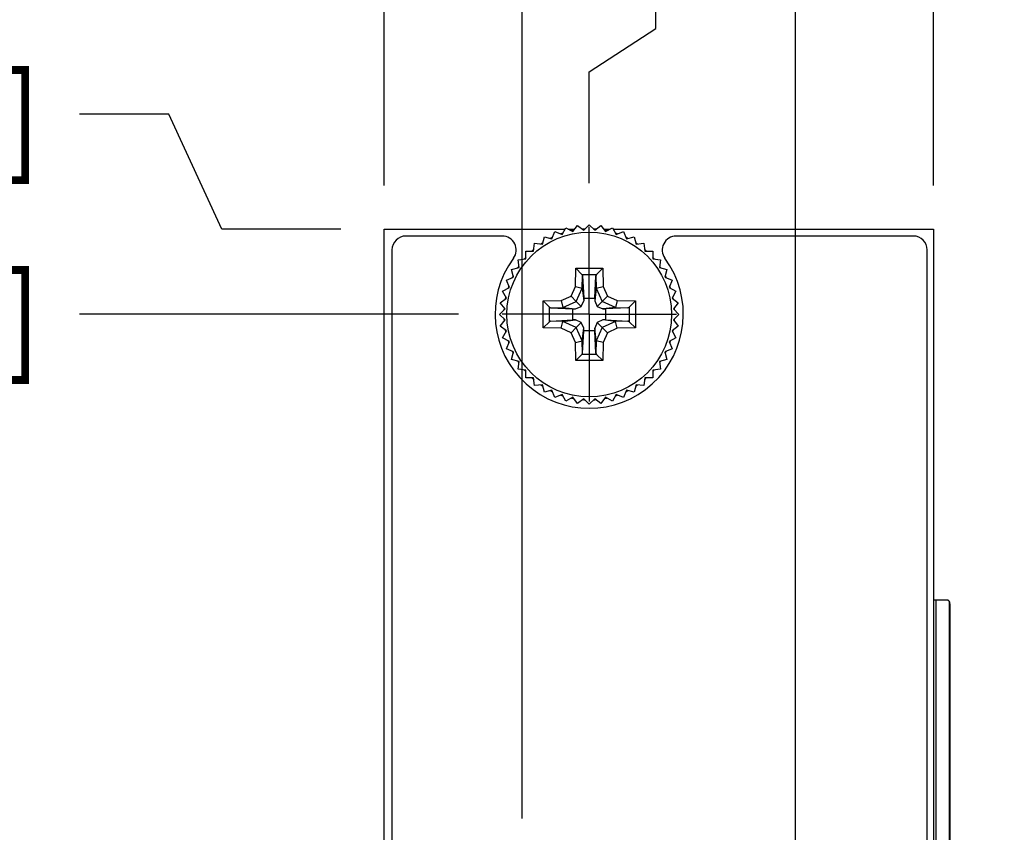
# Model space of a CAD drawing. Header units: inches. Extents: x 0.2 to 16.8, y 0.2 to 10.8.
# Tile 6 of 38: x 3.1 to 4.5, y 7.3 to 8.5. Entities that reach past the tile are written whole.
import ezdxf

# ---------------------------------------------------------------- set-up
doc = ezdxf.new("R2010")
doc.units = ezdxf.units.IN
doc.header["$LTSCALE"] = 0.935
doc.header["$MEASUREMENT"] = 0
doc.linetypes.add('CENTER', pattern=[0.6, 0.375, -0.075, 0.075, -0.075])
doc.layers.get('0').update_dxf_attribs({"linetype": 'CONTINUOUS'})
doc.layers.add('02___PRT_ALL_AXES', color=7, linetype='CONTINUOUS')
doc.layers.add('DIMENSIONS', color=7, linetype='CONTINUOUS')
doc.styles.get("Standard").update_dxf_attribs({"font": 'txt', "width": 0.8})
doc.dimstyles.new('DIMSTYLE_1', dxfattribs={"dimtxt": 0.125, "dimasz": 0.18, "dimexe": 0.18, "dimexo": 0.0625, "dimgap": 0.09, "dimtad": 0, "dimtih": 1, "dimtoh": 1, "dimdec": 3, "dimzin": 4, "dimdsep": 46, "dimtxsty": 'STANDARD', "dimblk": '_FILLED', "dimblk1": '_FILLED', "dimblk2": '_FILLED', "dimcen": 0.09, "dimadec": 0, "dimazin": 0, "dimtp": 0.01, "dimtm": 0.01, "dimtfac": 1, "dimtdec": 3, "dimtofl": 0, "dimtmove": 0, "dimatfit": 3, "dimldrblk": '_FILLED', "dimfxl": 1, "dimtolj": 1, "dimtzin": 4, "dimarcsym": 0})

# ---------------------------------------------------------------- blocks, each defined once
blk = doc.blocks.new('*D0')
at = {"layer": 'DIMENSIONS', "color": 2, "linetype": 'CONTINUOUS'}
for p, q in [((3.2958, 8.3478), (3.1673, 8.3478)), ((3.3717, 8.1832), (3.2958, 8.3478)), ((3.5423, 8.1832), (3.3717, 8.1832))]:
    blk.add_line(p, q, dxfattribs=at)
at = {"layer": 'DIMENSIONS', "color": 2, "linetype": 'CONTINUOUS', "insert": (3.1048, 8.4103), "char_height": 0.125, "width": 1.025, "attachment_point": 3, "line_spacing_factor": 0.9}
blk.add_mtext('.122{\\Ftxt.shx;\\W1.000000;\\H0.125000; }[3.1]', dxfattribs=at)
blk = doc.blocks.new('_FILLED')
at = {"color": 0, "linetype": 'BYBLOCK'}
blk.add_solid([(0, 0), (-1, 0.1736), (-1, -0.1736)], dxfattribs=at)
blk = doc.blocks.new('*D1')
at = {"layer": 'DIMENSIONS', "color": 2, "linetype": 'CONTINUOUS'}
blk.add_line((3.7112, 8.0612), (3.1673, 8.0612), dxfattribs=at)
at = {"layer": 'DIMENSIONS', "color": 2, "linetype": 'CONTINUOUS', "insert": (3.1048, 8.1237), "char_height": 0.125, "width": 0.825, "attachment_point": 3, "line_spacing_factor": 0.9}
blk.add_mtext('.000{\\Ftxt.shx;\\W1.000000;\\H0.125000; }[0]', dxfattribs=at)
blk = doc.blocks.new('*D2')
at = {"layer": 'DIMENSIONS', "color": 2, "linetype": 'CONTINUOUS'}
blk.add_line((3.6151, 7.1502), (3.1673, 7.1502), dxfattribs=at)
at = {"layer": 'DIMENSIONS', "color": 2, "linetype": 'CONTINUOUS', "insert": (3.1048, 7.2127), "char_height": 0.125, "width": 1.325, "attachment_point": 3, "line_spacing_factor": 0.9}
blk.add_mtext('-.911{\\Ftxt.shx;\\W1.000000;\\H0.125000; }[23.14]', dxfattribs=at)
blk = doc.blocks.new('*D3')
at = {"layer": 'DIMENSIONS', "color": 2, "linetype": 'CONTINUOUS'}
blk.add_line((4.0071, 6.8702), (3.1673, 6.8702), dxfattribs=at)
at = {"layer": 'DIMENSIONS', "color": 2, "linetype": 'CONTINUOUS', "insert": (3.1048, 6.9327), "char_height": 0.125, "width": 1.425, "attachment_point": 3, "line_spacing_factor": 0.9}
blk.add_mtext('-1.191{\\Ftxt.shx;\\W1.000000;\\H0.125000; }[30.25]', dxfattribs=at)
blk = doc.blocks.new('*D4')
at = {"layer": 'DIMENSIONS', "color": 2, "linetype": 'CONTINUOUS'}
blk.add_line((3.6151, 6.5902), (3.1673, 6.5902), dxfattribs=at)
at = {"layer": 'DIMENSIONS', "color": 2, "linetype": 'CONTINUOUS', "insert": (3.1048, 6.6527), "char_height": 0.125, "width": 1.425, "attachment_point": 3, "line_spacing_factor": 0.9}
blk.add_mtext('-1.471{\\Ftxt.shx;\\W1.000000;\\H0.125000; }[37.36]', dxfattribs=at)
blk = doc.blocks.new('*D5')
at = {"layer": 'DIMENSIONS', "color": 2, "linetype": 'CONTINUOUS'}
blk.add_line((4.0071, 6.3102), (3.1673, 6.3102), dxfattribs=at)
at = {"layer": 'DIMENSIONS', "color": 2, "linetype": 'CONTINUOUS', "insert": (3.1048, 6.3727), "char_height": 0.125, "width": 1.425, "attachment_point": 3, "line_spacing_factor": 0.9}
blk.add_mtext('-1.751{\\Ftxt.shx;\\W1.000000;\\H0.125000; }[44.48]', dxfattribs=at)
blk = doc.blocks.new('*D6')
at = {"layer": 'DIMENSIONS', "color": 2, "linetype": 'CONTINUOUS'}
blk.add_line((3.6151, 6.0302), (3.1673, 6.0302), dxfattribs=at)
at = {"layer": 'DIMENSIONS', "color": 2, "linetype": 'CONTINUOUS', "insert": (3.1048, 6.0927), "char_height": 0.125, "width": 1.425, "attachment_point": 3, "line_spacing_factor": 0.9}
blk.add_mtext('-2.031{\\Ftxt.shx;\\W1.000000;\\H0.125000; }[51.59]', dxfattribs=at)
blk = doc.blocks.new('*D7')
at = {"layer": 'DIMENSIONS', "color": 2, "linetype": 'CONTINUOUS'}
blk.add_line((4.0071, 5.7502), (3.1673, 5.7502), dxfattribs=at)
at = {"layer": 'DIMENSIONS', "color": 2, "linetype": 'CONTINUOUS', "insert": (3.1048, 5.8127), "char_height": 0.125, "width": 1.325, "attachment_point": 3, "line_spacing_factor": 0.9}
blk.add_mtext('-2.311{\\Ftxt.shx;\\W1.000000;\\H0.125000; }[58.7]', dxfattribs=at)
blk = doc.blocks.new('*D8')
at = {"layer": 'DIMENSIONS', "color": 2, "linetype": 'CONTINUOUS'}
blk.add_line((3.6151, 5.4702), (3.1673, 5.4702), dxfattribs=at)
at = {"layer": 'DIMENSIONS', "color": 2, "linetype": 'CONTINUOUS', "insert": (3.1048, 5.5327), "char_height": 0.125, "width": 1.425, "attachment_point": 3, "line_spacing_factor": 0.9}
blk.add_mtext('-2.591{\\Ftxt.shx;\\W1.000000;\\H0.125000; }[65.81]', dxfattribs=at)
blk = doc.blocks.new('*D9')
at = {"layer": 'DIMENSIONS', "color": 2, "linetype": 'CONTINUOUS'}
blk.add_line((4.0071, 5.1902), (3.1673, 5.1902), dxfattribs=at)
at = {"layer": 'DIMENSIONS', "color": 2, "linetype": 'CONTINUOUS', "insert": (3.1048, 5.2527), "char_height": 0.125, "width": 1.425, "attachment_point": 3, "line_spacing_factor": 0.9}
blk.add_mtext('-2.871{\\Ftxt.shx;\\W1.000000;\\H0.125000; }[72.92]', dxfattribs=at)
blk = doc.blocks.new('*D10')
at = {"layer": 'DIMENSIONS', "color": 2, "linetype": 'CONTINUOUS'}
blk.add_line((3.6151, 4.9102), (3.1673, 4.9102), dxfattribs=at)
at = {"layer": 'DIMENSIONS', "color": 2, "linetype": 'CONTINUOUS', "insert": (3.1048, 4.9727), "char_height": 0.125, "width": 1.425, "attachment_point": 3, "line_spacing_factor": 0.9}
blk.add_mtext('-3.151{\\Ftxt.shx;\\W1.000000;\\H0.125000; }[80.04]', dxfattribs=at)
blk = doc.blocks.new('*D11')
at = {"layer": 'DIMENSIONS', "color": 2, "linetype": 'CONTINUOUS'}
blk.add_line((4.0071, 4.6302), (3.1673, 4.6302), dxfattribs=at)
at = {"layer": 'DIMENSIONS', "color": 2, "linetype": 'CONTINUOUS', "insert": (3.1048, 4.6927), "char_height": 0.125, "width": 1.425, "attachment_point": 3, "line_spacing_factor": 0.9}
blk.add_mtext('-3.431{\\Ftxt.shx;\\W1.000000;\\H0.125000; }[87.15]', dxfattribs=at)
blk = doc.blocks.new('*D12')
at = {"layer": 'DIMENSIONS', "color": 2, "linetype": 'CONTINUOUS'}
blk.add_line((3.6191, 4.1422), (3.1673, 4.1422), dxfattribs=at)
at = {"layer": 'DIMENSIONS', "color": 2, "linetype": 'CONTINUOUS', "insert": (3.1048, 4.2047), "char_height": 0.125, "width": 1.725, "attachment_point": 3, "line_spacing_factor": 0.9}
blk.add_mtext('2X -3.919{\\Ftxt.shx;\\W1.000000;\\H0.125000; }[99.54]', dxfattribs=at)
blk = doc.blocks.new('*D13')
at = {"layer": 'DIMENSIONS', "color": 2, "linetype": 'CONTINUOUS'}
blk.add_line((3.7112, 3.2387), (3.1673, 3.2387), dxfattribs=at)
at = {"layer": 'DIMENSIONS', "color": 2, "linetype": 'CONTINUOUS', "insert": (3.1048, 3.3012), "char_height": 0.125, "width": 1.525, "attachment_point": 3, "line_spacing_factor": 0.9}
blk.add_mtext('-4.823{\\Ftxt.shx;\\W1.000000;\\H0.125000; }[122.49]', dxfattribs=at)
blk = doc.blocks.new('*D14')
at = {"layer": 'DIMENSIONS', "color": 2, "linetype": 'CONTINUOUS'}
blk.add_line((3.6048, 8.2457), (3.6048, 8.6269), dxfattribs=at)
at = {"layer": 'DIMENSIONS', "color": 2, "linetype": 'CONTINUOUS', "insert": (3.5423, 8.6894), "char_height": 0.125, "width": 1.225, "attachment_point": 1, "rotation": 90, "line_spacing_factor": 0.9}
blk.add_mtext('-.294{\\Ftxt.shx;\\W1.000000;\\H0.125000; }[7.47]', dxfattribs=at)
blk = doc.blocks.new('*D15')
at = {"layer": 'DIMENSIONS', "color": 2, "linetype": 'CONTINUOUS'}
for p, q in [((3.9942, 8.4709), (3.9942, 8.6269)), ((3.8988, 8.4088), (3.9942, 8.4709)), ((3.8988, 8.2488), (3.8988, 8.4088))]:
    blk.add_line(p, q, dxfattribs=at)
at = {"layer": 'DIMENSIONS', "color": 2, "linetype": 'CONTINUOUS', "insert": (3.9317, 8.6894), "char_height": 0.125, "width": 1.125, "attachment_point": 1, "rotation": 90, "line_spacing_factor": 0.9}
blk.add_mtext('2X .000{\\Ftxt.shx;\\W1.000000;\\H0.125000; }[0]', dxfattribs=at)
blk = doc.blocks.new('*D16')
at = {"layer": 'DIMENSIONS', "color": 2, "linetype": 'CONTINUOUS'}
blk.add_line((4.3928, 8.2457), (4.3928, 8.6269), dxfattribs=at)
at = {"layer": 'DIMENSIONS', "color": 2, "linetype": 'CONTINUOUS', "insert": (4.3303, 8.6894), "char_height": 0.125, "width": 1.225, "attachment_point": 1, "rotation": 90, "line_spacing_factor": 0.9}
blk.add_mtext('.494{\\Ftxt.shx;\\W1.000000;\\H0.125000; }[12.55]', dxfattribs=at)
blk = doc.blocks.new('*D17')
at = {"layer": 'DIMENSIONS', "color": 2, "linetype": 'CONTINUOUS'}
blk.add_line((4.1947, 7.0578), (4.1947, 8.6269), dxfattribs=at)
at = {"layer": 'DIMENSIONS', "color": 2, "linetype": 'CONTINUOUS', "insert": (4.1322, 8.6894), "char_height": 0.125, "width": 1.425, "attachment_point": 1, "rotation": 90, "line_spacing_factor": 0.9}
blk.add_mtext('5X .296{\\Ftxt.shx;\\W1.000000;\\H0.125000; }[7.52]', dxfattribs=at)
blk = doc.blocks.new('*D18')
at = {"layer": 'DIMENSIONS', "color": 2, "linetype": 'CONTINUOUS'}
blk.add_line((3.8027, 7.3378), (3.8027, 8.6269), dxfattribs=at)
at = {"layer": 'DIMENSIONS', "color": 2, "linetype": 'CONTINUOUS', "insert": (3.7402, 8.6894), "char_height": 0.125, "width": 1.525, "attachment_point": 1, "rotation": 90, "line_spacing_factor": 0.9}
blk.add_mtext('5X -.096{\\Ftxt.shx;\\W1.000000;\\H0.125000; }[2.44]', dxfattribs=at)

msp = doc.modelspace()

# ---------------------------------------------------------------- linework, layer by layer
at = {"color": 7, "linetype": 'CONTINUOUS'}
for p, q in [((3.6048, 3.1162), (3.6048, 8.1832)), ((3.6048, 8.1832), (3.8644, 8.1832)), ((3.8453, 8.1693), (3.8496, 8.1796)), ((3.8496, 8.1796), (3.8599, 8.1754)), ((3.8599, 8.1754), (3.8655, 8.1851)), ((3.8655, 8.1851), (3.8752, 8.1795)), ((3.8687, 8.1832), (3.8781, 8.1832)), ((3.8752, 8.1795), (3.882, 8.1883)), ((3.882, 8.1883), (3.8909, 8.1815)), ((3.8887, 8.1832), (3.8926, 8.1832)), ((3.8909, 8.1815), (3.8988, 8.1894)), ((3.8988, 8.1894), (3.9067, 8.1815)), ((3.9051, 8.1832), (3.9089, 8.1832)), ((3.9067, 8.1815), (3.9156, 8.1883)), ((3.9156, 8.1883), (3.9224, 8.1795)), ((3.9196, 8.1832), (3.9289, 8.1832)), ((3.9224, 8.1795), (3.9321, 8.1851)), ((3.9321, 8.1851), (3.9377, 8.1754)), ((3.9332, 8.1832), (4.3928, 8.1832)), ((3.9377, 8.1754), (3.9481, 8.1796)), ((3.9481, 8.1796), (3.9524, 8.1693)), ((4.3928, 8.1832), (4.3928, 3.1162)), ((3.7741, 8.1732), (3.6358, 8.1732)), ((3.8316, 8.1614), (3.8345, 8.1722)), ((3.8345, 8.1722), (3.8453, 8.1693)), ((3.9524, 8.1693), (3.9632, 8.1722)), ((3.9632, 8.1722), (3.9661, 8.1614)), ((4.3638, 8.1732), (4.0236, 8.1732)), ((3.6158, 8.1532), (3.6158, 3.1462)), ((3.8078, 8.1405), (3.8078, 8.1517)), ((3.8078, 8.1517), (3.819, 8.1517)), ((3.819, 8.1517), (3.8205, 8.1628)), ((3.8205, 8.1628), (3.8316, 8.1614)), ((3.9661, 8.1614), (3.9772, 8.1628)), ((3.9772, 8.1628), (3.9787, 8.1517)), ((3.9787, 8.1517), (3.9899, 8.1517)), ((3.9899, 8.1517), (3.9899, 8.1405)), ((4.3838, 3.1462), (4.3838, 8.1532)), ((3.7967, 8.1391), (3.8078, 8.1405)), ((3.7981, 8.128), (3.7967, 8.1391)), ((3.9899, 8.1405), (4.001, 8.1391)), ((4.001, 8.1391), (3.9995, 8.128)), ((3.7873, 8.1251), (3.7981, 8.128)), ((3.7902, 8.1143), (3.7873, 8.1251)), ((3.8794, 8.127), (3.8883, 8.118)), ((3.9094, 8.118), (3.9182, 8.127)), ((3.9995, 8.128), (4.0103, 8.1251)), ((4.0103, 8.1251), (4.0074, 8.1143)), ((3.7799, 8.11), (3.7902, 8.1143)), ((3.7842, 8.0996), (3.7799, 8.11)), ((3.8892, 8.116), (3.891, 8.0842)), ((3.9067, 8.0842), (3.9084, 8.116)), ((4.0074, 8.1143), (4.0178, 8.11)), ((4.0178, 8.11), (4.0135, 8.0996)), ((3.7745, 8.094), (3.7842, 8.0996)), ((3.879, 8.1008), (3.8888, 8.0986)), ((3.8888, 8.0986), (3.8889, 8.0984)), ((3.8889, 8.0984), (3.8909, 8.0803)), ((3.9087, 8.0984), (3.9068, 8.0803)), ((3.9087, 8.0984), (3.9088, 8.0986)), ((3.9088, 8.0986), (3.9187, 8.1008)), ((4.0135, 8.0996), (4.0232, 8.094)), ((3.7712, 8.0775), (3.7801, 8.0843)), ((3.7801, 8.0843), (3.7745, 8.094)), ((3.8728, 8.0868), (3.8803, 8.0793)), ((3.891, 8.0842), (3.8909, 8.0803)), ((3.891, 8.0842), (3.9067, 8.0842)), ((3.9067, 8.0842), (3.9068, 8.0803)), ((3.9249, 8.0868), (3.9174, 8.0793)), ((4.0232, 8.094), (4.0176, 8.0843)), ((4.0176, 8.0843), (4.0265, 8.0775)), ((3.7701, 8.0607), (3.778, 8.0686)), ((3.778, 8.0686), (3.7712, 8.0775)), ((3.8326, 8.0801), (3.8416, 8.0713)), ((3.8435, 8.0703), (3.8753, 8.0686)), ((3.8588, 8.0806), (3.861, 8.0707)), ((3.8611, 8.0706), (3.861, 8.0707)), ((3.8611, 8.0706), (3.8792, 8.0686)), ((3.8753, 8.0528), (3.8753, 8.0686)), ((3.8753, 8.0686), (3.8792, 8.0686)), ((3.8792, 8.0686), (3.8873, 8.0722)), ((3.8803, 8.0793), (3.8873, 8.0722)), ((3.8873, 8.0722), (3.8909, 8.0803)), ((3.9068, 8.0803), (3.9103, 8.0722)), ((3.9174, 8.0793), (3.9103, 8.0722)), ((3.9103, 8.0722), (3.9184, 8.0686)), ((3.9365, 8.0706), (3.9184, 8.0686)), ((3.9184, 8.0686), (3.9223, 8.0686)), ((3.9541, 8.0703), (3.9223, 8.0686)), ((3.9223, 8.0686), (3.9223, 8.0528)), ((3.9367, 8.0707), (3.9365, 8.0706)), ((3.9389, 8.0806), (3.9367, 8.0707)), ((3.9651, 8.0801), (3.9561, 8.0713)), ((4.0265, 8.0775), (4.0196, 8.0686)), ((4.0196, 8.0686), (4.0276, 8.0607)), ((3.778, 8.0528), (3.7701, 8.0607)), ((3.7712, 8.0439), (3.778, 8.0528)), ((3.8435, 8.0511), (3.8753, 8.0528)), ((3.8611, 8.0508), (3.8792, 8.0528)), ((3.8792, 8.0528), (3.8753, 8.0528)), ((3.8873, 8.0492), (3.8792, 8.0528)), ((3.9184, 8.0528), (3.9103, 8.0492)), ((3.9223, 8.0528), (3.9184, 8.0528)), ((3.9365, 8.0508), (3.9184, 8.0528)), ((3.9223, 8.0528), (3.9541, 8.0511)), ((4.0276, 8.0607), (4.0196, 8.0528)), ((4.0196, 8.0528), (4.0265, 8.0439)), ((3.7801, 8.0371), (3.7712, 8.0439)), ((3.8326, 8.0413), (3.8416, 8.0502)), ((3.8588, 8.0409), (3.861, 8.0507)), ((3.861, 8.0507), (3.8611, 8.0508)), ((3.8728, 8.0346), (3.8803, 8.0421)), ((3.8803, 8.0421), (3.8873, 8.0492)), ((3.8909, 8.0411), (3.8873, 8.0492)), ((3.8889, 8.023), (3.8909, 8.0411)), ((3.891, 8.0372), (3.8909, 8.0411)), ((3.9068, 8.0411), (3.9067, 8.0372)), ((3.9103, 8.0492), (3.9068, 8.0411)), ((3.9087, 8.023), (3.9068, 8.0411)), ((3.9174, 8.0421), (3.9103, 8.0492)), ((3.9249, 8.0346), (3.9174, 8.0421)), ((3.9365, 8.0508), (3.9367, 8.0507)), ((3.9389, 8.0409), (3.9367, 8.0507)), ((3.9651, 8.0413), (3.9561, 8.0501)), ((4.0265, 8.0439), (4.0176, 8.0371)), ((3.7745, 8.0274), (3.7801, 8.0371)), ((3.7842, 8.0218), (3.7745, 8.0274)), ((3.8892, 8.0054), (3.891, 8.0372)), ((3.9067, 8.0372), (3.891, 8.0372)), ((3.9084, 8.0054), (3.9067, 8.0372)), ((4.0232, 8.0274), (4.0135, 8.0218)), ((4.0176, 8.0371), (4.0232, 8.0274)), ((3.7799, 8.0114), (3.7842, 8.0218)), ((3.7902, 8.0072), (3.7799, 8.0114)), ((3.879, 8.0207), (3.8888, 8.0228)), ((3.8889, 8.023), (3.8888, 8.0228)), ((3.9088, 8.0228), (3.9087, 8.023)), ((3.9187, 8.0207), (3.9088, 8.0228)), ((4.0178, 8.0114), (4.0074, 8.0072)), ((4.0135, 8.0218), (4.0178, 8.0114)), ((3.7873, 7.9963), (3.7902, 8.0072)), ((3.7981, 7.9934), (3.7873, 7.9963)), ((3.8794, 7.9945), (3.8883, 8.0034)), ((3.9182, 7.9945), (3.9093, 8.0034)), ((4.0103, 7.9963), (3.9995, 7.9934)), ((4.0074, 8.0072), (4.0103, 7.9963)), ((3.7967, 7.9823), (3.7981, 7.9934)), ((3.8078, 7.9809), (3.7967, 7.9823)), ((4.001, 7.9823), (3.9899, 7.9809)), ((3.9995, 7.9934), (4.001, 7.9823)), ((3.8078, 7.9697), (3.8078, 7.9809)), ((3.819, 7.9697), (3.8078, 7.9697)), ((3.8205, 7.9586), (3.819, 7.9697)), ((3.9787, 7.9697), (3.9772, 7.9586)), ((3.9899, 7.9697), (3.9787, 7.9697)), ((3.9899, 7.9809), (3.9899, 7.9697)), ((3.8316, 7.96), (3.8205, 7.9586)), ((3.8345, 7.9492), (3.8316, 7.96)), ((3.9661, 7.96), (3.9632, 7.9492)), ((3.9772, 7.9586), (3.9661, 7.96)), ((3.8453, 7.9521), (3.8345, 7.9492)), ((3.8496, 7.9418), (3.8453, 7.9521)), ((3.8599, 7.946), (3.8496, 7.9418)), ((3.8655, 7.9364), (3.8599, 7.946)), ((3.8752, 7.942), (3.8655, 7.9364)), ((3.882, 7.9331), (3.8752, 7.942)), ((3.8909, 7.9399), (3.882, 7.9331)), ((3.8988, 7.932), (3.8909, 7.9399)), ((3.9067, 7.9399), (3.8988, 7.932)), ((3.9156, 7.9331), (3.9067, 7.9399)), ((3.9224, 7.942), (3.9156, 7.9331)), ((3.9321, 7.9364), (3.9224, 7.942)), ((3.9377, 7.946), (3.9321, 7.9364)), ((3.9481, 7.9418), (3.9377, 7.946)), ((3.9524, 7.9521), (3.9481, 7.9418)), ((3.9632, 7.9492), (3.9524, 7.9521)), ((4.412, 7.6512), (4.3928, 7.6512)), ((4.4164, 7.6458), (4.4164, 7.2682))]:
    msp.add_line(p, q, dxfattribs=at)
at = {"color": 9, "linetype": 'CONTINUOUS'}
for p, q in [((3.879, 8.1008), (3.8794, 8.127)), ((3.8794, 8.127), (3.9182, 8.127)), ((3.9182, 8.127), (3.9187, 8.1008)), ((3.8882, 8.118), (3.9093, 8.118)), ((3.8889, 8.0984), (3.8892, 8.116)), ((3.9084, 8.116), (3.9087, 8.0984)), ((3.8728, 8.0868), (3.879, 8.1008)), ((3.8803, 8.0793), (3.8888, 8.0986)), ((3.9088, 8.0986), (3.9174, 8.0793)), ((3.9187, 8.1008), (3.9249, 8.0868)), ((3.8588, 8.0806), (3.8728, 8.0868)), ((3.9249, 8.0868), (3.9389, 8.0806)), ((3.8326, 8.0801), (3.8588, 8.0806)), ((3.8326, 8.0413), (3.8326, 8.0801)), ((3.8416, 8.0502), (3.8416, 8.0713)), ((3.8435, 8.0703), (3.8611, 8.0706)), ((3.861, 8.0707), (3.8803, 8.0793)), ((3.9367, 8.0707), (3.9174, 8.0793)), ((3.9365, 8.0706), (3.9541, 8.0703)), ((3.9389, 8.0806), (3.9651, 8.0801)), ((3.9561, 8.0713), (3.9561, 8.0501)), ((3.9651, 8.0801), (3.9651, 8.0413)), ((3.8588, 8.0409), (3.8326, 8.0413)), ((3.8611, 8.0508), (3.8435, 8.0511)), ((3.8728, 8.0346), (3.8588, 8.0409)), ((3.8803, 8.0421), (3.861, 8.0507)), ((3.8888, 8.0228), (3.8803, 8.0421)), ((3.9174, 8.0421), (3.9088, 8.0228)), ((3.9367, 8.0507), (3.9174, 8.0421)), ((3.9389, 8.0409), (3.9249, 8.0346)), ((3.9541, 8.0511), (3.9365, 8.0508)), ((3.9651, 8.0413), (3.9389, 8.0409)), ((3.879, 8.0207), (3.8728, 8.0346)), ((3.9249, 8.0346), (3.9187, 8.0207)), ((3.8794, 7.9945), (3.879, 8.0207)), ((3.8892, 8.0054), (3.8889, 8.023)), ((3.9087, 8.023), (3.9084, 8.0054)), ((3.9187, 8.0207), (3.9182, 7.9945)), ((3.9093, 8.0034), (3.8883, 8.0034)), ((3.9182, 7.9945), (3.8794, 7.9945)), ((4.3962, 7.6512), (4.3962, 3.6532)), ((4.4152, 7.6495), (4.4152, 7.2682))]:
    msp.add_line(p, q, dxfattribs=at)
at = {"color": 7, "linetype": 'CONTINUOUS'}
msp.add_circle((3.8988, 8.0607), 0.1181, dxfattribs=at)
for centre, radius, start, end in [((3.8988, 8.061), 0.1222, 100.5449, 101.998), ((3.8989, 8.0601), 0.1231, 93.0254, 94.4434), ((3.8988, 8.0611), 0.1221, 85.5488, 86.9777), ((3.8988, 8.0606), 0.1226, 78.018, 79.4667), ((3.6358, 8.1532), 0.02, 90, 180), ((3.7741, 8.1532), 0.02, 323.5908, 90), ((3.8991, 8.0602), 0.1231, 115.5166, 116.9612), ((3.8988, 8.0606), 0.1226, 108.0357, 109.4461), ((3.8988, 8.0608), 0.1224, 70.54, 71.9519), ((3.8988, 8.0607), 0.1225, 63.0449, 64.4965), ((4.0236, 8.1532), 0.02, 90, 216.4092), ((4.3638, 8.1532), 0.02, 0, 90), ((3.8993, 8.0602), 0.1232, 131.2485, 131.9432), ((3.8993, 8.0602), 0.1232, 130.54, 131.2485), ((3.8981, 8.0617), 0.1213, 123.033, 124.4996), ((3.8989, 8.0609), 0.1223, 55.5031, 56.9571), ((3.8989, 8.0608), 0.1224, 48.7471, 49.4606), ((3.899, 8.0609), 0.1223, 48.0474, 48.7471), ((3.8988, 8.0612), 0.135, 143.5908, 36.4092), ((3.8987, 8.0609), 0.1223, 138.0257, 139.4784), ((3.8986, 8.0605), 0.1228, 40.5382, 41.9849), ((3.8987, 8.0607), 0.1224, 146.2284, 146.963), ((3.8989, 8.0606), 0.1226, 145.5385, 146.2284), ((3.8988, 8.0607), 0.1225, 33.7498, 34.4404), ((3.8986, 8.0606), 0.1227, 33.0172, 33.7498), ((3.8992, 8.0605), 0.1229, 153.0313, 154.4514), ((3.8992, 8.0609), 0.1221, 25.5546, 26.9839), ((3.8985, 8.0608), 0.1222, 160.5339, 161.9878), ((3.8982, 8.0605), 0.1232, 18.0203, 19.4625), ((3.8989, 8.0607), 0.1226, 168.0439, 169.4541), ((3.8995, 8.0609), 0.1218, 10.5257, 11.9446), ((3.8989, 8.0607), 0.1226, 175.5049, 176.9558), ((3.8985, 8.0607), 0.1229, 3.0595, 4.5067), ((3.8989, 8.0607), 0.1226, 183.0442, 184.4951), ((3.8985, 8.0608), 0.1229, 355.4933, 356.9405), ((3.8989, 8.0607), 0.1226, 190.5459, 191.9561), ((3.8995, 8.0606), 0.1218, 348.0554, 349.4743), ((3.8985, 8.0606), 0.1222, 198.0122, 199.4661), ((3.8982, 8.0609), 0.1232, 340.5375, 341.9797), ((3.8992, 8.0609), 0.1229, 205.5486, 206.9687), ((3.8992, 8.0605), 0.1221, 333.0161, 334.4454), ((3.8987, 8.0607), 0.1224, 213.037, 213.7716), ((3.8989, 8.0608), 0.1226, 213.7716, 214.4615), ((3.8988, 8.0607), 0.1225, 325.5596, 326.2502), ((3.8986, 8.0608), 0.1227, 326.2502, 326.9828), ((3.8987, 8.0605), 0.1223, 220.5216, 221.9743), ((3.8993, 8.0612), 0.1232, 228.0568, 228.7515), ((3.8993, 8.0613), 0.1232, 228.7515, 229.46), ((3.8989, 8.0606), 0.1224, 310.5394, 311.2529), ((3.899, 8.0606), 0.1223, 311.2529, 311.9526), ((3.8986, 8.0609), 0.1228, 318.0151, 319.4618), ((3.8981, 8.0597), 0.1213, 235.5004, 236.967), ((3.8989, 8.0605), 0.1223, 303.0429, 304.4969), ((3.8991, 8.0612), 0.1231, 243.0388, 244.4834), ((3.8988, 8.0608), 0.1226, 250.5539, 251.9643), ((3.8988, 8.0604), 0.1222, 258.002, 259.4551), ((3.8988, 8.0608), 0.1226, 280.5333, 281.982), ((3.8988, 8.0606), 0.1224, 288.0481, 289.46), ((3.8988, 8.0607), 0.1225, 295.5035, 296.9551), ((3.8989, 8.0613), 0.1231, 265.5566, 266.9746), ((3.8988, 8.0603), 0.1221, 273.0223, 274.4512)]:
    msp.add_arc(centre, radius, start, end, dxfattribs=at)
msp.add_ellipse((3.9539, 8.0803), major_axis=(-0.0001, 0.01), ratio=0.487612, start_param=-3.117853, end_param=-2.698974, dxfattribs=at)
for points, knots in [([(3.8882, 8.118), (3.8883, 8.1179), (3.8884, 8.1178), (3.8886, 8.1176), (3.8887, 8.1175), (3.8888, 8.1174), (3.8889, 8.1172), (3.889, 8.117), (3.8891, 8.1168), (3.8892, 8.1165), (3.8892, 8.1163), (3.8892, 8.1161), (3.8892, 8.116)], [0, 0, 0, 0, 0.143289, 0.213405, 0.28191, 0.34846, 0.412986, 0.537158, 0.656765, 0.7733, 0.887455, 1, 1, 1, 1]), ([(3.9093, 8.118), (3.9093, 8.1179), (3.9091, 8.1177), (3.909, 8.1175), (3.9089, 8.1174), (3.9088, 8.1172), (3.9087, 8.117), (3.9086, 8.1168), (3.9085, 8.1165), (3.9084, 8.1163), (3.9084, 8.1161), (3.9084, 8.116)], [0, 0, 0, 0, 0.141114, 0.274561, 0.339502, 0.403654, 0.529499, 0.651607, 0.770047, 0.885813, 1, 1, 1, 1]), ([(3.8416, 8.0713), (3.8417, 8.0711), (3.842, 8.0709), (3.8425, 8.0706), (3.843, 8.0704), (3.8434, 8.0703), (3.8435, 8.0703)], [0, 0, 0, 0, 0.277988, 0.533408, 0.771757, 1, 1, 1, 1]), ([(3.8435, 8.0511), (3.8434, 8.0511), (3.8433, 8.0511), (3.843, 8.051), (3.8428, 8.051), (3.8425, 8.0508), (3.8423, 8.0507), (3.8422, 8.0506), (3.842, 8.0505), (3.8418, 8.0504), (3.8416, 8.0503), (3.8416, 8.0502)], [0, 0, 0, 0, 0.114186, 0.229951, 0.34839, 0.470487, 0.596314, 0.660458, 0.725405, 0.858885, 1, 1, 1, 1]), ([(3.9561, 8.0501), (3.9559, 8.0503), (3.9556, 8.0506), (3.9551, 8.0509), (3.9546, 8.0511), (3.9543, 8.0511), (3.9541, 8.0511)], [0, 0, 0, 0, 0.277988, 0.533408, 0.771757, 1, 1, 1, 1]), ([(3.8883, 8.0034), (3.8884, 8.0036), (3.8887, 8.0039), (3.889, 8.0044), (3.8892, 8.0049), (3.8892, 8.0052), (3.8892, 8.0054)], [0, 0, 0, 0, 0.277988, 0.533408, 0.771757, 1, 1, 1, 1]), ([(3.9084, 8.0054), (3.9084, 8.0053), (3.9084, 8.0052), (3.9085, 8.0049), (3.9086, 8.0047), (3.9087, 8.0044), (3.9088, 8.0042), (3.9089, 8.004), (3.909, 8.0039), (3.9091, 8.0037), (3.9093, 8.0035), (3.9093, 8.0034)], [0, 0, 0, 0, 0.114186, 0.229951, 0.34839, 0.470487, 0.596314, 0.660458, 0.725405, 0.858885, 1, 1, 1, 1]), ([(4.4152, 7.6495), (4.4149, 7.6498), (4.4146, 7.6501), (4.414, 7.6505), (4.4136, 7.6508), (4.4132, 7.651), (4.4128, 7.6511), (4.4124, 7.6512), (4.4121, 7.6512), (4.412, 7.6512)], [0, 0, 0, 0, 0.291878, 0.424647, 0.549767, 0.668399, 0.781913, 0.891873, 1, 1, 1, 1]), ([(4.4164, 7.6458), (4.4164, 7.6462), (4.4164, 7.6469), (4.4162, 7.6477), (4.416, 7.6484), (4.4157, 7.6488), (4.4155, 7.6492), (4.4153, 7.6494), (4.4152, 7.6495)], [0, 0, 0, 0, 0.279849, 0.533987, 0.653966, 0.770721, 0.88559, 1, 1, 1, 1])]:
    msp.add_open_spline(points, degree=3, knots=knots, dxfattribs=at)
at = {"layer": '02___PRT_ALL_AXES', "color": 7, "linetype": 'CENTER'}
for q in [(3.8988, 8.1863), (3.7737, 8.0612), (3.8988, 7.9361), (4.0239, 8.0612)]:
    msp.add_line((3.8988, 8.0612), q, dxfattribs=at)

# ---------------------------------------------------------------- dimensions: what is measured, and where the dimension line sits
at = {"layer": 'DIMENSIONS', "color": 2, "linetype": 'CONTINUOUS'}
for feature_location, offset, dtype, origin, text, picture, middle in [((3.8027, 7.3378), (0, 1.2891), 1, (3.8988, 7.2753), '5X -<>', '*D18', (3.8027, 9.4519)), ((4.1947, 7.0578), (0, 1.5691), 1, (3.8988, 6.9953), '5X <>', '*D17', (4.1947, 9.4019)), ((3.6048, 8.2457), (0, 0.3812), 1, (3.8988, 8.1863), '-<>', '*D14', (3.6048, 9.3019)), ((3.89882316, 8.2488041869), (0.0953984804, 0.3781400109), 0, (3.89882316, 8.1863041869), '2X <>', '*D15', (3.9942216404, 9.2519441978)), ((3.6191, 4.1422), (-0.4518, 0), 0, (3.6816, 8.0612), '2X -<>', '*D12', (1.9923, 4.1422)), ((3.71122316, 3.2387041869), (-0.5439, 0), 0, (3.77372316, 8.0612041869), '-<>', '*D13', (2.09232316, 3.2387041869)), ((4.0071, 6.8702), (-0.8398, 0), 0, (4.0696, 8.0612), '-<>', '*D3', (2.1423, 6.8702)), ((3.6151, 6.5902), (-0.4478, 0), 0, (3.6776, 8.0612), '-<>', '*D4', (2.1423, 6.5902)), ((4.0071, 6.3102), (-0.8398, 0), 0, (4.0696, 8.0612), '-<>', '*D5', (2.1423, 6.3102)), ((3.6151, 6.0302), (-0.4478, 0), 0, (3.6776, 8.0612), '-<>', '*D6', (2.1423, 6.0302)), ((3.6151, 5.4702), (-0.4478, 0), 0, (3.6776, 8.0612), '-<>', '*D8', (2.1423, 5.4702)), ((4.0071, 5.1902), (-0.8398, 0), 0, (4.0696, 8.0612), '-<>', '*D9', (2.1423, 5.1902)), ((3.6151, 4.9102), (-0.4478, 0), 0, (3.6776, 8.0612), '-<>', '*D10', (2.1423, 4.9102)), ((4.0071, 4.6302), (-0.8398, 0), 0, (4.0696, 8.0612), '-<>', '*D11', (2.1423, 4.6302)), ((3.6151, 7.1502), (-0.4478, 0), 0, (3.6776, 8.0612), '-<>', '*D2', (2.2423, 7.1502)), ((4.0071, 5.7502), (-0.8398, 0), 0, (4.0696, 8.0612), '-<>', '*D7', (2.1923, 5.7502))]:
    dim = msp.add_ordinate_dim(feature_location=feature_location, offset=offset, dtype=dtype, origin=origin, text=text, dimstyle='DIMSTYLE_1', dxfattribs=at)
    dim.commit()
    dim.dimension.update_dxf_attribs({"geometry": picture, "text_midpoint": middle})
for feature_location, offset, dtype, origin, picture, middle in [((4.3928, 8.2457), (0, 0.3812), 1, (3.8988, 8.1832), '*D16', (4.3928, 9.3019)), ((3.5423, 8.1832), (-0.375, 0.1646), 0, (3.7737, 8.0612), '*D0', (2.3423, 8.3478)), ((3.71122316, 8.0612041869), (-0.5439, 0), 0, (3.77372316, 8.0612041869), '*D1', (2.44232316, 8.0612041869))]:
    dim = msp.add_ordinate_dim(feature_location=feature_location, offset=offset, dtype=dtype, origin=origin, dimstyle='DIMSTYLE_1', dxfattribs=at)
    dim.commit()
    dim.dimension.update_dxf_attribs({"geometry": picture, "text_midpoint": middle})

doc.saveas('drawing.dxf')
